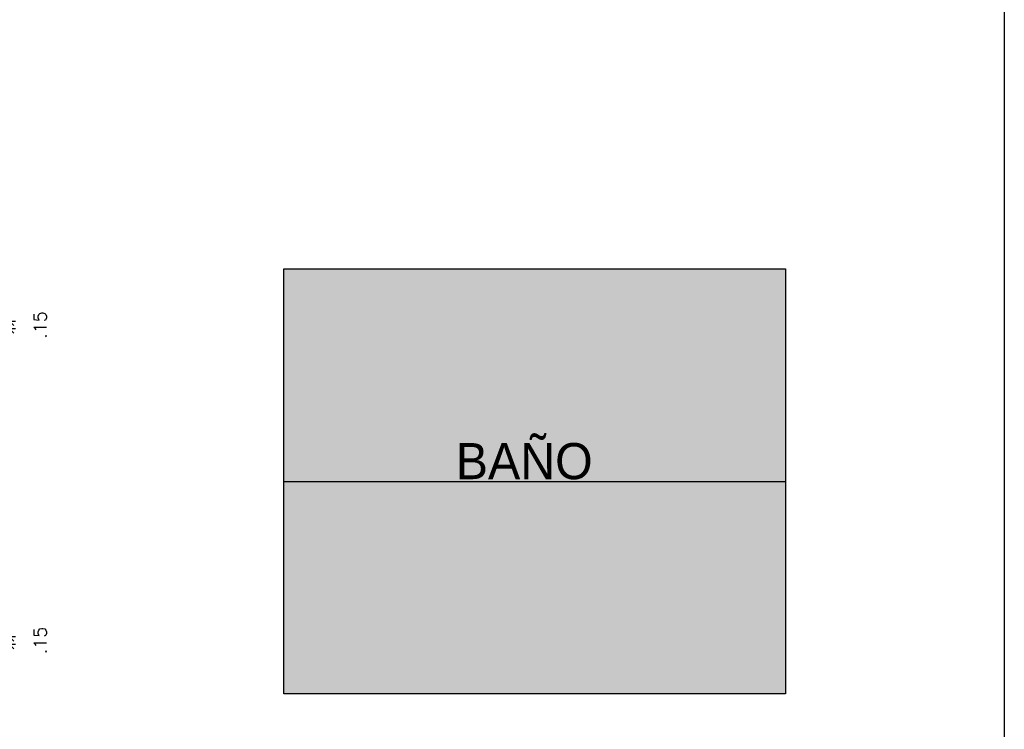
# Model space of a CAD drawing. Header units: millimetres. Extents: x 2152 to 2451, y 445 to 514.
# Tile 22 of 23: x 2426 to 2445, y 479 to 493. Entities that reach past the tile are written whole.
import ezdxf

# ---------------------------------------------------------------- set-up
doc = ezdxf.new("R2010")
doc.units = ezdxf.units.MM
doc.linetypes.add('ACAD_ISO04W100', pattern=[30, 24, -3, 0, -3])
doc.layers.add('Cotas', color=3, linetype='Continuous')
doc.layers.add('PAREDE', color=6, linetype='Continuous')
doc.styles.add('SIMPLEX_8', font='simplex.shx')
doc.dimstyles.new('08', dxfattribs={"dimtxt": 0.25, "dimasz": 0.12, "dimexe": 0, "dimexo": 0, "dimgap": 0.15, "dimtad": 1, "dimzin": 4, "dimdsep": 46, "dimtxsty": 'SIMPLEX_8', "dimblk1": 'D', "dimblk2": 'D', "dimsah": 1, "dimcen": 0.09, "dimse1": 1, "dimse2": 1, "dimclre": 256, "dimclrt": 2, "dimadec": 0, "dimazin": 0, "dimtfac": 1, "dimtmove": 2, "dimatfit": 3, "dimldrblk": 'D', "dimfxl": 1, "dimtolj": 1, "dimtzin": 0, "dimarcsym": 0})

# ---------------------------------------------------------------- blocks, each defined once
blk = doc.blocks.new('D')
for p, q in [((-1, 0), (1, 0)), ((0, -1), (0, 1))]:
    blk.add_line(p, q)
at = {"color": 4}
blk.add_line((-0.71, -0.71), (0.71, 0.71), dxfattribs=at)
blk = doc.blocks.new('*D148')
at = {"layer": 'Cotas', "color": 0, "linetype": 'ACAD_ISO04W100', "lineweight": -2, "transparency": 16777216}
for p, q in [((2425.535, 487.17), (2425.535, 487.29)), ((2425.535, 487.05), (2425.535, 486.9)), ((2425.535, 486.78), (2425.535, 486.66))]:
    blk.add_line(p, q, dxfattribs=at)
at = {"layer": 'Defpoints', "color": 0, "linetype": 'ACAD_ISO04W100', "transparency": 16777216}
for p in [(2424.304, 486.9), (2424.454, 487.05), (2425.535, 486.9)]:
    blk.add_point(p, dxfattribs=at)
at = {"layer": 'Cotas', "color": 0, "linetype": 'ACAD_ISO04W100', "lineweight": -2, "transparency": 16777216, "xscale": 0.12, "yscale": 0.12, "zscale": 0.12}
for p, rotation in [((2425.535, 487.05), 270), ((2425.535, 486.9), 90)]:
    blk.add_blockref('D', p, dxfattribs=dict(at, rotation=rotation))
at = {"layer": 'Cotas', "color": 2, "linetype": 'ACAD_ISO04W100', "transparency": 16777216, "insert": (2426.135, 486.975), "char_height": 0.25, "attachment_point": 5, "rotation": 90, "style": 'SIMPLEX_8'}
blk.add_mtext('\\A1;.15', dxfattribs=at)
blk = doc.blocks.new('*D150')
at = {"layer": 'Cotas', "color": 0, "linetype": 'ACAD_ISO04W100', "lineweight": -2, "transparency": 16777216}
for p, q in [((2425.535, 481.02), (2425.535, 481.14)), ((2425.535, 480.9), (2425.535, 480.75)), ((2425.535, 480.63), (2425.535, 480.51))]:
    blk.add_line(p, q, dxfattribs=at)
at = {"layer": 'Defpoints', "color": 0, "linetype": 'ACAD_ISO04W100', "transparency": 16777216}
for p in [(2424.304, 480.9), (2424.454, 480.75), (2425.535, 480.75)]:
    blk.add_point(p, dxfattribs=at)
at = {"layer": 'Cotas', "color": 0, "linetype": 'ACAD_ISO04W100', "lineweight": -2, "transparency": 16777216, "xscale": 0.12, "yscale": 0.12, "zscale": 0.12}
for p, rotation in [((2425.535, 480.9), 270), ((2425.535, 480.75), 90)]:
    blk.add_blockref('D', p, dxfattribs=dict(at, rotation=rotation))
at = {"layer": 'Cotas', "color": 2, "linetype": 'ACAD_ISO04W100', "transparency": 16777216, "insert": (2426.135, 480.825), "char_height": 0.25, "attachment_point": 5, "rotation": 90, "style": 'SIMPLEX_8'}
blk.add_mtext('\\A1;.15', dxfattribs=at)

msp = doc.modelspace()

# ---------------------------------------------------------------- hatches: boundary and pattern name
at = {"layer": 'PAREDE'}
h = msp.add_hatch(dxfattribs=at)
h.set_pattern_fill('ANGLE', color=3)
h.set_pattern_definition([(0, (0, 0), (0, 6.985), [5.08, -1.905]), (90, (0, 0), (-6.985, 4e-16), [5.08, -1.905])])
h.paths.add_polyline_path([(2440.133, 492.378), (2439.133, 492.378), (2439.133, 492.228), (2440.133, 492.228)])
h = msp.add_hatch(color=1, dxfattribs=at)
h.dxf.hatch_style = 1
h.paths.add_polyline_path([(2440.663, 488.069), (2430.883, 488.069), (2430.883, 483.927), (2440.663, 483.927)])
h.paths.add_polyline_path([(2440.663, 483.927), (2430.883, 483.927), (2430.883, 479.785), (2440.663, 479.785)])
h.paths.add_polyline_path([(2434.059, 483.851), (2437.127, 483.851), (2437.127, 485.041), (2434.059, 485.041)], flags=9)
h = msp.add_hatch(dxfattribs=at)
h.set_pattern_fill('ANGLE', color=3)
h.set_pattern_definition([(0, (1.311, -6.062), (0, 6.985), [5.08, -1.905]), (90, (1.311, -6.062), (-6.985, 4e-16), [5.08, -1.905])])
h.paths.add_polyline_path([(2441.444, 486.316), (2440.444, 486.316), (2440.444, 486.166), (2441.444, 486.166)])
h = msp.add_hatch(dxfattribs=at)
h.set_pattern_fill('ANGLE', color=3)
h.set_pattern_definition([(0, (-1.224, -6.312), (0, 6.985), [5.08, -1.905]), (90, (-1.224, -6.312), (-6.985, 4e-16), [5.08, -1.905])])
h.paths.add_polyline_path([(2438.909, 486.067), (2437.909, 486.067), (2437.909, 485.917), (2438.909, 485.917)])
h = msp.add_hatch(dxfattribs=at)
h.set_pattern_fill('ANGLE', color=3)
h.set_pattern_definition([(0, (-1.1906, -7.936), (0, 6.985), [5.08, -1.905]), (90, (-1.1906, -7.936), (-6.985, 4e-16), [5.08, -1.905])])
h.paths.add_polyline_path([(2438.943, 484.442), (2437.943, 484.442), (2437.943, 484.292), (2438.943, 484.292)])
h = msp.add_hatch(dxfattribs=at)
h.set_pattern_fill('ANGLE', color=3)
h.set_pattern_definition([(0, (1.2595, -7.8626), (0, 6.985), [5.08, -1.905]), (90, (1.2595, -7.8626), (-6.985, 4e-16), [5.08, -1.905])])
h.paths.add_polyline_path([(2441.393, 484.516), (2440.393, 484.516), (2440.393, 484.366), (2441.393, 484.366)])
h = msp.add_hatch(dxfattribs=at)
h.set_pattern_fill('ANGLE', color=3)
h.set_pattern_definition([(0, (-0.1225, -9.455), (0, 6.985), [5.08, -1.905]), (90, (-0.1225, -9.455), (-6.985, 4e-16), [5.08, -1.905])])
h.paths.add_polyline_path([(2440.011, 482.924), (2439.011, 482.924), (2439.011, 482.774), (2440.011, 482.774)])

# ---------------------------------------------------------------- linework, layer by layer
at = {"layer": 'Cotas', "color": 0}
msp.add_line((2430.883, 483.927), (2440.663, 483.927), dxfattribs=at)
for points in [[(2369.346, 504.418), (2444.927, 504.418), (2444.927, 450.556), (2369.346, 450.556)], [(2430.883, 488.069), (2440.663, 488.069), (2440.663, 479.785), (2430.883, 479.785)]]:
    msp.add_lwpolyline(points, close=True, dxfattribs=at)

# ---------------------------------------------------------------- texts
at = {"insert": (2434.235, 483.96), "char_height": 0.70428, "attachment_point": 7}
msp.add_mtext_dynamic_manual_height_columns('\\A1;{\\fZurich Cn BT|b0|i0|c0|p34;\\C2;BAÑO}', width=13.35192, gutter_width=1, heights=[0], dxfattribs=at)

# ---------------------------------------------------------------- dimensions: what is measured, and where the dimension line sits
at = {"layer": 'Cotas', "color": 1, "linetype": 'ACAD_ISO04W100'}
for base, p1, p2, picture, middle in [((2425.535, 486.9), (2424.454, 487.05), (2424.304, 486.9), '*D148', (2426.135, 486.975)), ((2425.535, 480.75), (2424.304, 480.9), (2424.454, 480.75), '*D150', (2426.135, 480.825))]:
    dim = msp.add_linear_dim(base=base, p1=p1, p2=p2, angle=90, dimstyle='08', dxfattribs=at)
    dim.commit()
    dim.dimension.update_dxf_attribs({"geometry": picture, "text_midpoint": middle})

doc.saveas('drawing.dxf')
